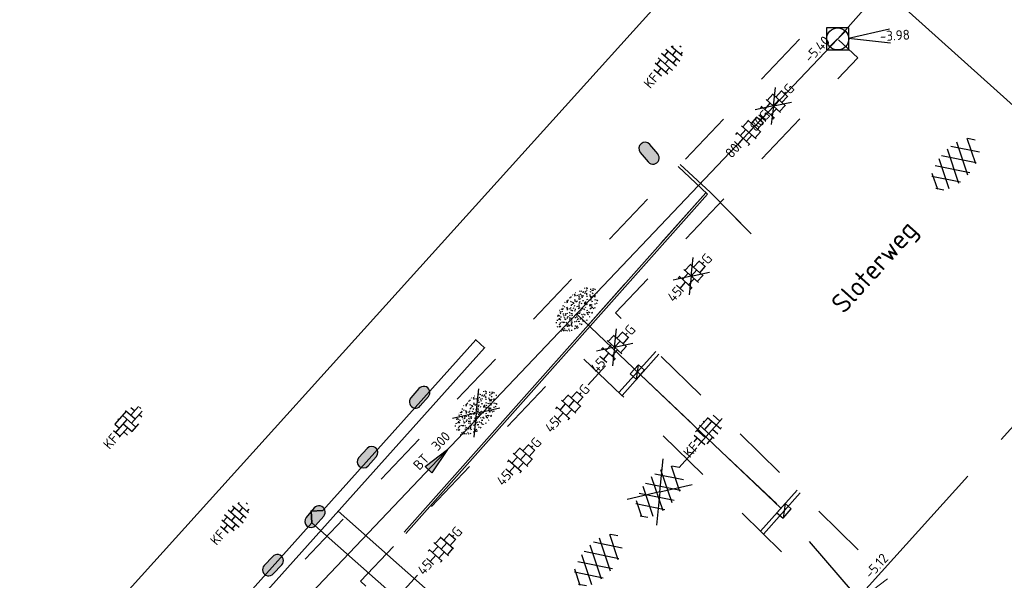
# Model space of a CAD drawing. Header units: metres. Extents: x 113080 to 114329, y 482672 to 483852.
# Tile 40 of 55: x 113494 to 113530, y 483461 to 483481. Entities that reach past the tile are written whole.
import ezdxf
from ezdxf.enums import TextEntityAlignment as Align

# ---------------------------------------------------------------- set-up
doc = ezdxf.new("R2010")
doc.units = ezdxf.units.M
for name, pattern in [('RI-GWA', [18.45, 6, -1.8, 1.75, -1.8, 1.75, -1.8, 1.75, -1.8]), ('RI-HWA_KOLKAANSLUITING', [4.3, 2.5, -1.8]), ('VH-OPSLUITBAND_80X200', [14, 8, -2, 2, -2]), ('VH-TROTTOIRBAND_130-150', [15, 5, -2, 2, -2, 2, -2]), ('XX-HIDDEN', [4, 2, -2])]:
    doc.linetypes.add(name, pattern=pattern)
for name, color, linetype, lineweight in [('B-WE-IE-MEUBILAIR_WEGMEUBILAIR_PARKEERMAATREGEL-S', 252, 'Continuous', 25), ('B-WE-OG-TOPOGRAFIE_STRAATNAAM-T35', 7, 'Continuous', 35), ('B-WE-RI-GWA_PUTNUMMER-S', 252, 'Continuous', 25), ('B-WE-RI-GWA_RIOOLPUT_INSPECTIEPUT-S', 252, 'Continuous', 25), ('B-WE-RI-GWA_STROOMRICHTING-S', 252, 'Continuous', 25), ('B-WE-RI-GWA_TRANSPORTLEIDING-G', 252, 'RI-GWA', 18), ('B-WE-RI-HWA_KOLK-S', 252, 'Continuous', 25), ('B-WE-RI-HWA_KOLKAANSLUITING-G', 252, 'RI-HWA_KOLKAANSLUITING', 18), ('B-WE-VH-MATERIAALGRENS-G', 252, 'XX-HIDDEN', 18), ('B-WE-VH-VERHARDING_ASFALT-S', 252, 'Continuous', 25), ('B-WE-VH-VERHARDING_BETONSTRAATSTEEN-S', 252, 'Continuous', 25), ('B-WE-VH-VERHARDING_TEGEL-S', 252, 'Continuous', 25), ('N-WE-GR-GRAS-S', 60, 'Continuous', 25), ('N-WE-KW-KUNSTWERK_BRUG-G', 7, 'Continuous', 35), ('N-WE-VH-KANTOPSLUITING_OPSLUITBAND_80X200-G', 150, 'VH-OPSLUITBAND_80X200', 35), ('N-WE-VH-KANTOPSLUITING_TROTTOIRBAND_130 150-G', 210, 'VH-TROTTOIRBAND_130-150', 35), ('N-WE-VH-KANTOPSLUITING_VOORKANTBAND-G', 50, 'Continuous', 25), ('N-WE-VH-VERHARDING_BETONSTRAATSTEEN-S', 210, 'Continuous', 25), ('N-WE-VH-VERHARDING_TEGEL-S', 50, 'Continuous', 25), ('V-WE-GR-GRAS-S', 7, 'Continuous', 25), ('V-WE-VH-KANTOPSLUITING_OPSLUITBAND_80X200-G', 150, 'VH-OPSLUITBAND_80X200-V', 25), ('V-WE-VH-KANTOPSLUITING_TROTTOIRBAND_130 150-G', 210, 'VH-TROTTOIRBAND_130-150-V', 18), ('V-WE-VH-KANTOPSLUITING_VOORKANTBAND-G', 50, 'Continuous', 18), ('V-WE-VH-MATERIAALGRENS-G', 7, 'XX-HIDDEN', 18), ('V-WE-VH-VERHARDING_ASFALT-S', 7, 'Continuous', 25), ('V-WE-VH-VERHARDING_TEGEL-S', 10, 'Continuous', 25), ('X-XX-AL-WERKGRENS-G', 7, 'XX-WERKGRENS', 25)]:
    doc.layers.add(name, color=color, linetype=linetype, lineweight=lineweight)
for name, color, linetype, lineweight, true_color in [('N-WE-RI-HWA_KOLKAANSLUITING-G', 150, 'RI-HWA_KOLKAANSLUITING', 25, 0x007fff), ('V-WE-RI-GWA_STROOMRICHTING-S', 30, 'Continuous', 25, 0xff7f00), ('V-WE-RI-GWA_TRANSPORTLEIDING-G', 30, 'RI-GWA-V', 35, 0xff7f00), ('V-WE-RI-HWA_KOLKAANSLUITING-G', 150, 'RI-HWA_KOLKAANSLUITING-V', 18, 0x007fff)]:
    doc.layers.add(name, color=color, linetype=linetype, lineweight=lineweight, true_color=true_color)
doc.styles.add('NLCS-ISO', font='NLCS-ISO.ttf')
doc.styles.add('NLCS-ISO-M200-T35', font='NLCS-ISO.ttf', dxfattribs={"height": 0.7})
doc.linetypes.add('RI-GWA-V', pattern='A,3,[24,NLCS.SHX,S=1,R=0,X=0,Y=0],3,-3', length=9)
doc.linetypes.add('RI-HWA_KOLKAANSLUITING-V', pattern='A,1.25,[24,NLCS.SHX,S=0.5,R=0,X=0,Y=0],1.25,-1.8,1.8,-1.8,1.8,-1.8,1.8,-1.8', length=15.1)
doc.linetypes.add('VH-OPSLUITBAND_80X200-V', pattern='A,4,[24,NLCS.SHX,S=1,R=0,X=0,Y=0],4,-2,2,-2', length=14)
doc.linetypes.add('VH-TROTTOIRBAND_130-150-V', pattern='A,2.5,[24,NLCS.SHX,S=1,R=0,X=0,Y=0],2.5,-2,2,-2,2,-2', length=15)
doc.linetypes.add('XX-WERKGRENS', pattern='A,0,[137,NLCS.SHX,S=0.5,R=0,X=0,Y=0],-30', length=30)

# ---------------------------------------------------------------- blocks, each defined once
blk = doc.blocks.new('B-SRI-PUT_GWA-SO')
blk.add_line((-1.41, -1.41), (1.41, 1.41))
at = {"lineweight": -3, "flags": 128}
blk.add_lwpolyline([(2, -2), (2, 2), (-2, 2), (-2, -2)], close=True, dxfattribs=at)
at = {"lineweight": -3}
blk.add_circle((0, 0), 2, dxfattribs=at)
blk = doc.blocks.new('*U92')
at = {"ltscale": 0.1}
blk.add_hatch(color=256, dxfattribs=at).paths.add_polyline_path([(2.5, 0), (-2.5, -0.83), (-2.5, 0.83)])
at = {"ltscale": 0.1, "flags": 128}
blk.add_lwpolyline([(2.5, 0), (-2.5, -0.83), (-2.5, 0.83)], close=True, dxfattribs=at)
at = {"ltscale": 0.1, "style": 'NLCS-ISO'}
for tag, p in [('BOBL', (-96.47, 0)), ('MAT', (-1, 0.5))]:
    blk.add_attdef(tag, text='', height=1.8, dxfattribs=at).set_placement(p, align=Align.BOTTOM_RIGHT)
for tag, p in [('DIA', (1, 0.5)), ('BOBR', (98.49, 0))]:
    blk.add_attdef(tag, text='', height=1.8, dxfattribs=at).set_placement(p, align=Align.BOTTOM_LEFT)
blk.add_attdef('JVA', text='', height=1.8, dxfattribs=at).set_placement((0, -1), align=Align.TOP_CENTER)
blk = doc.blocks.new('*U104')
at = {"ltscale": 0.1}
blk.add_hatch(color=256, dxfattribs=at).paths.add_polyline_path([(2.5, 0), (-2.5, -0.83), (-2.5, 0.83)])
at = {"ltscale": 0.1, "flags": 128}
blk.add_lwpolyline([(2.5, 0), (-2.5, -0.83), (-2.5, 0.83)], close=True, dxfattribs=at)
at = {"ltscale": 0.1, "style": 'NLCS-ISO'}
for tag, p in [('BOBL', (-93.44, 0)), ('MAT', (-1, 0.5))]:
    blk.add_attdef(tag, text='', height=1.8, dxfattribs=at).set_placement(p, align=Align.BOTTOM_RIGHT)
for tag, p in [('DIA', (1, 0.5)), ('BOBR', (89.32, 0))]:
    blk.add_attdef(tag, text='', height=1.8, dxfattribs=at).set_placement(p, align=Align.BOTTOM_LEFT)
blk.add_attdef('JVA', text='', height=1.8, dxfattribs=at).set_placement((0, -1), align=Align.TOP_CENTER)
blk = doc.blocks.new('*U170')
for q in [(5.83, 7.6), (7.6, 5.83)]:
    blk.add_line((1.41, 1.41), q)
at = {"ltscale": 0.1, "style": 'NLCS-ISO'}
blk.add_attdef('PUTHGT', text='', height=1.8, rotation=45, dxfattribs=at).set_placement((5.39, 5.43), align=Align.MIDDLE_LEFT)
blk.add_attdef('PUTNR', text='', height=1.8, dxfattribs=at).set_placement((4668.95, -142.09), align=Align.MIDDLE_CENTER)
blk = doc.blocks.new('SVH-ASFALT-SO')
at = {"ltscale": 0.1}
for p, q in [((-5.55, -0.57), (-4.01, 2.09)), ((-1.82, -2.81), (-4.49, 1.81)), ((-4.09, -2.05), (-1.23, 2.9)), ((0.57, -2.96), (-2.65, 2.62)), ((-2.18, -2.74), (1.09, 2.92)), ((2.69, -2.62), (-0.53, 2.96)), ((-0.01, -2.97), (3.14, 2.48)), ((4.52, -1.79), (1.86, 2.81)), ((2.47, -2.68), (4.89, 1.5)), ((5.65, 0.25), (4.96, 1.43)), ((-4.9, -1.48), (-5.64, -0.2))]:
    blk.add_line(p, q, dxfattribs=at)
at = {"style": 'NLCS-ISO'}
blk.add_attdef('KLEUR', text='', height=1.8, dxfattribs=at).set_placement((7.3, 0), align=Align.MIDDLE_LEFT)
at = {"style": 'NLCS-ISO', "flags": 1}
blk.add_attdef('FUNCTIE', text='', height=1.8, dxfattribs=at).set_placement((-2.07, -6.33), align=Align.MIDDLE_CENTER)
blk = doc.blocks.new('V-SGR-GRAS_01-SO')
at = {"ltscale": 0.1}
for p, q in [((0, 0), (-1.427, 1.027)), ((-1.302, 0.761), (-1.324, 0.774)), ((-1.284, 0.684), (-1.278, 0.759)), ((-0.939, 0.84), (-1.004, 0.878)), ((-0.892, 0.812), (-0.817, 0.812)), ((-0.873, 0.655), (-0.886, 0.729)), ((-0.576, 0.919), (-0.64, 0.957)), ((-0.562, 0.919), (-0.509, 0.972)), ((-0.427, 0.785), (-0.499, 0.804)), ((-0.425, 0.706), (-0.36, 0.743)), ((-0.317, 0.812), (-0.242, 0.812)), ((-0.316, 0.774), (-0.244, 0.793)), ((-0.278, 0.735), (-0.291, 0.809)), ((-0.212, 0.998), (-0.269, 1.031)), ((0, 0), (1.427, 1.027)), ((0.073, 0.993), (0.138, 1.031)), ((0.286, 0.711), (0.221, 0.748)), ((0.239, 0.923), (0.312, 0.942)), ((0.258, 0.812), (0.333, 0.812)), ((0.317, 0.814), (0.304, 0.888)), ((0.594, 0.925), (0.522, 0.945)), ((0.649, 0.79), (0.584, 0.827)), ((0.833, 0.812), (0.908, 0.812)), ((0.912, 0.894), (0.907, 0.925)), ((0.927, 0.764), (0.992, 0.802)), ((1.012, 0.869), (0.947, 0.906)), ((1.15, 0.777), (1.077, 0.796)), ((1.109, 0.767), (1.182, 0.787)), ((-1.964, -0.07), (-1.977, 0.004)), ((-1.93, 0.188), (-1.925, 0.244)), ((-1.893, 0.237), (-1.921, 0.253)), ((-1.668, 0.023), (-1.595, 0.043)), ((-1.596, 0.241), (-1.649, 0.294)), ((-1.53, 0.316), (-1.595, 0.353)), ((-1.448, 0.644), (-1.521, 0.664)), ((-1.517, 0.187), (-1.442, 0.187)), ((-1.469, 0.576), (-1.482, 0.65)), ((-1.358, 0.206), (-1.431, 0.226)), ((-1.427, 0.476), (-1.354, 0.496)), ((0, 0), (-1.427, -1.027)), ((-1.421, 0.131), (-1.356, 0.168)), ((-1.369, 0.009), (-1.382, 0.083)), ((-1.375, 0.106), (-1.322, 0.159)), ((-1.334, 0.111), (-1.328, 0.186)), ((-1.167, 0.395), (-1.232, 0.432)), ((-1.172, 0.241), (-1.225, 0.294)), ((-1.154, 0.647), (-1.207, 0.7)), ((-1.112, 0.172), (-1.04, 0.192)), ((-1.032, 0.028), (-1.097, 0.066)), ((-0.968, 0.512), (-0.915, 0.565)), ((-0.893, 0.496), (-0.965, 0.515)), ((-0.942, 0.187), (-0.867, 0.187)), ((-0.923, 0.418), (-0.858, 0.456)), ((-0.803, 0.057), (-0.875, 0.077)), ((-0.871, 0.625), (-0.799, 0.644)), ((-0.804, 0.474), (-0.869, 0.511)), ((-0.747, 0.241), (-0.8, 0.294)), ((-0.773, 0.089), (-0.786, 0.163)), ((-0.73, 0.647), (-0.783, 0.7)), ((-0.739, 0.034), (-0.732, 0.109)), ((-0.669, 0.107), (-0.734, 0.145)), ((-0.689, 0.607), (-0.682, 0.682)), ((-0.557, 0.321), (-0.485, 0.34)), ((-0.441, 0.553), (-0.506, 0.59)), ((-0.337, 0.347), (-0.41, 0.366)), ((-0.323, 0.241), (-0.376, 0.294)), ((-0.306, 0.186), (-0.371, 0.224)), ((-0.367, 0.187), (-0.292, 0.187)), ((-0.305, 0.647), (-0.358, 0.7)), ((-0.243, 0.017), (-0.17, 0.036)), ((-0.178, 0.169), (-0.191, 0.242)), ((-0.078, 0.632), (-0.143, 0.669)), ((-0.143, -0.043), (-0.137, 0.032)), ((-0.093, 0.53), (-0.087, 0.604)), ((-0.085, 0.159), (-0.032, 0.212)), ((-0.069, 0.189), (-0.004, 0.227)), ((0.057, 0.265), (-0.008, 0.303)), ((-0.002, 0.47), (0.071, 0.489)), ((0, 0), (1.427, -1.027)), ((0.101, 0.241), (0.048, 0.294)), ((0.128, 0.636), (0.056, 0.656)), ((0.119, 0.647), (0.066, 0.7)), ((0.218, 0.198), (0.146, 0.217)), ((0.208, 0.187), (0.283, 0.187)), ((0.313, 0.166), (0.385, 0.185)), ((0.322, 0.565), (0.375, 0.618)), ((0.42, 0.344), (0.355, 0.382)), ((0.417, 0.248), (0.404, 0.322)), ((0.429, 0.477), (0.494, 0.514)), ((0.526, 0.241), (0.472, 0.294)), ((0.543, 0.647), (0.49, 0.7)), ((0.555, -0.022), (0.49, 0.015)), ((0.502, 0.452), (0.509, 0.527)), ((0.554, 0.619), (0.626, 0.638)), ((0.684, 0.487), (0.611, 0.507)), ((0.774, 0.049), (0.701, 0.069)), ((0.784, 0.423), (0.719, 0.461)), ((0.783, 0.187), (0.858, 0.187)), ((0.918, 0.057), (0.853, 0.094)), ((0.868, 0.315), (0.941, 0.334)), ((0.95, 0.241), (0.897, 0.294)), ((0.967, 0.647), (0.914, 0.7)), ((1.012, 0.328), (0.999, 0.402)), ((1.147, 0.502), (1.082, 0.54)), ((1.098, 0.375), (1.104, 0.45)), ((1.239, 0.338), (1.167, 0.358)), ((1.183, 0.011), (1.255, 0.03)), ((1.206, 0.212), (1.259, 0.265)), ((1.282, 0.136), (1.217, 0.173)), ((1.283, 0.248), (1.348, 0.286)), ((1.374, 0.241), (1.321, 0.294)), ((1.392, 0.647), (1.339, 0.7)), ((1.358, 0.187), (1.433, 0.187)), ((1.424, 0.463), (1.496, 0.483)), ((1.51, 0.581), (1.445, 0.619)), ((1.645, 0.215), (1.58, 0.252)), ((1.607, 0.407), (1.594, 0.481)), ((1.693, 0.298), (1.7, 0.373)), ((1.795, 0.19), (1.722, 0.209)), ((1.738, 0.159), (1.81, 0.179)), ((1.798, 0.241), (1.745, 0.294)), ((1.933, 0.187), (1.948, 0.187)), ((-1.918, -0.157), (-1.854, -0.119)), ((-1.824, -0.083), (-1.897, -0.064)), ((-1.759, -0.13), (-1.823, -0.092)), ((-1.782, -0.301), (-1.729, -0.248)), ((-1.624, -0.496), (-1.689, -0.459)), ((-1.631, -0.572), (-1.684, -0.519)), ((-1.613, -0.166), (-1.667, -0.113)), ((-1.567, -0.438), (-1.492, -0.438)), ((-1.535, -0.657), (-1.498, -0.636)), ((-1.395, -0.051), (-1.46, -0.013)), ((-1.385, -0.462), (-1.378, -0.387)), ((-1.353, -0.281), (-1.281, -0.261)), ((-1.269, -0.232), (-1.341, -0.212)), ((-1.261, -0.417), (-1.326, -0.38)), ((-1.269, -0.557), (-1.282, -0.483)), ((-1.207, -0.572), (-1.26, -0.519)), ((-1.179, -0.67), (-1.252, -0.651)), ((-1.189, -0.166), (-1.242, -0.113)), ((-1.065, -0.386), (-1, -0.348)), ((-1.039, -0.585), (-0.967, -0.565)), ((-0.992, -0.438), (-0.917, -0.438)), ((-0.897, -0.338), (-0.962, -0.301)), ((-0.898, -0.654), (-0.845, -0.601)), ((-0.783, -0.572), (-0.836, -0.519)), ((-0.763, -0.705), (-0.828, -0.667)), ((-0.765, -0.166), (-0.818, -0.113)), ((-0.798, -0.132), (-0.726, -0.112)), ((-0.789, -0.539), (-0.782, -0.464)), ((-0.713, -0.381), (-0.786, -0.361)), ((-0.674, -0.477), (-0.687, -0.403)), ((-0.534, -0.259), (-0.599, -0.222)), ((-0.567, -0.098), (-0.502, -0.061)), ((-0.491, -0.248), (-0.438, -0.195)), ((-0.484, -0.436), (-0.411, -0.416)), ((-0.399, -0.626), (-0.464, -0.588)), ((-0.417, -0.438), (-0.342, -0.438)), ((-0.358, -0.572), (-0.411, -0.519)), ((-0.341, -0.166), (-0.394, -0.113)), ((-0.248, -0.091), (-0.32, -0.072)), ((-0.171, -0.18), (-0.236, -0.143)), ((-0.158, -0.529), (-0.23, -0.51)), ((-0.211, -0.614), (-0.146, -0.577)), ((-0.193, -0.616), (-0.187, -0.541)), ((-0.036, -0.547), (-0.101, -0.509)), ((-0.078, -0.398), (-0.091, -0.324)), ((0.066, -0.572), (0.013, -0.519)), ((0.084, -0.166), (0.031, -0.113)), ((0.072, -0.287), (0.144, -0.268)), ((0.192, -0.101), (0.127, -0.064)), ((0.158, -0.438), (0.233, -0.438)), ((0.308, -0.24), (0.235, -0.221)), ((0.327, -0.468), (0.262, -0.43)), ((0.287, -0.327), (0.352, -0.289)), ((0.397, -0.678), (0.325, -0.659)), ((0.386, -0.591), (0.459, -0.572)), ((0.393, -0.601), (0.446, -0.548)), ((0.402, -0.693), (0.409, -0.618)), ((0.49, -0.572), (0.437, -0.519)), ((0.452, -0.12), (0.459, -0.046)), ((0.508, -0.166), (0.455, -0.113)), ((0.517, -0.318), (0.504, -0.244)), ((0.69, -0.389), (0.625, -0.351)), ((0.627, -0.138), (0.7, -0.119)), ((0.733, -0.438), (0.808, -0.438)), ((0.785, -0.039), (0.85, -0.002)), ((0.863, -0.389), (0.791, -0.37)), ((0.799, -0.195), (0.852, -0.142)), ((0.914, -0.572), (0.861, -0.519)), ((0.932, -0.166), (0.879, -0.113)), ((0.942, -0.442), (1.014, -0.423)), ((1.053, -0.31), (0.988, -0.272)), ((0.998, -0.77), (1.004, -0.696)), ((1.048, -0.198), (1.054, -0.123)), ((1.112, -0.239), (1.099, -0.165)), ((1.188, -0.676), (1.123, -0.639)), ((1.141, -0.556), (1.206, -0.518)), ((1.329, -0.1), (1.256, -0.08)), ((1.339, -0.572), (1.286, -0.519)), ((1.356, -0.166), (1.303, -0.113)), ((1.308, -0.438), (1.383, -0.438)), ((1.419, -0.538), (1.346, -0.518)), ((1.416, -0.231), (1.351, -0.193)), ((1.551, -0.597), (1.486, -0.56)), ((1.497, -0.293), (1.569, -0.274)), ((1.639, -0.268), (1.704, -0.231)), ((1.643, -0.275), (1.65, -0.2)), ((1.684, -0.547), (1.736, -0.495)), ((1.707, -0.159), (1.694, -0.085)), ((1.713, -0.522), (1.71, -0.519)), ((1.779, -0.152), (1.715, -0.114)), ((1.781, -0.166), (1.728, -0.113)), ((1.884, -0.248), (1.812, -0.229)), ((-1.126, -0.784), (-1.191, -0.746)), ((-0.836, -0.943), (-0.853, -0.926)), ((-0.725, -0.889), (-0.652, -0.869)), ((-0.709, -0.902), (-0.644, -0.864)), ((-0.624, -0.819), (-0.696, -0.799)), ((-0.582, -0.994), (-0.587, -0.97)), ((-0.376, -0.979), (-0.429, -0.926)), ((-0.265, -0.992), (-0.33, -0.955)), ((-0.169, -0.74), (-0.097, -0.72)), ((-0.068, -0.968), (-0.141, -0.948)), ((-0.014, -1.008), (0.039, -0.955)), ((0.048, -0.979), (-0.005, -0.926)), ((0.021, -0.964), (0.008, -0.89)), ((0.099, -0.913), (0.034, -0.876)), ((0.172, -1.037), (0.218, -1.024)), ((0.462, -0.834), (0.397, -0.797)), ((0.472, -0.979), (0.419, -0.926)), ((0.617, -0.884), (0.604, -0.81)), ((0.643, -0.843), (0.708, -0.806)), ((0.701, -0.895), (0.773, -0.876)), ((0.825, -0.755), (0.76, -0.718)), ((0.856, -0.938), (0.844, -0.926)), ((0.953, -0.827), (0.88, -0.808)), ((1.212, -0.805), (1.199, -0.731)), ((1.256, -0.746), (1.328, -0.727))]:
    blk.add_line(p, q, dxfattribs=at)
at = {"ltscale": 0.1, "style": 'NLCS-ISO'}
blk.add_attdef('TYPE', text='', height=0.5, dxfattribs=at).set_placement((3.471, -0.016), align=Align.MIDDLE_CENTER)
blk = doc.blocks.new('B-SRI-KOLK_TROTTOIR-SO')
blk.add_line((-1.125, 0), (1.125, 1.5))
at = {"flags": 128}
blk.add_lwpolyline([(-1.125, 0), (1.125, 0), (1.125, 1.5), (-1.125, 1.5)], close=True, dxfattribs=at)
blk = doc.blocks.new('V-SVH-ASFALT-SO')
at = {"ltscale": 0.1}
for p, q in [((-5.55, -0.57), (-4.02, 2.09)), ((-1.83, -2.81), (-4.5, 1.81)), ((-4.1, -2.05), (-1.24, 2.9)), ((0.56, -2.96), (-2.66, 2.62)), ((-2.19, -2.74), (1.08, 2.92)), ((2.68, -2.62), (-0.54, 2.96)), ((-0.01, -2.97), (3.13, 2.48)), ((4.51, -1.79), (1.85, 2.81)), ((2.47, -2.68), (4.88, 1.5)), ((5.64, 0.25), (4.96, 1.43)), ((-4.91, -1.48), (-5.64, -0.2))]:
    blk.add_line(p, q, dxfattribs=at)
for q in [(-4.9, 3.52), (4.9, 3.52), (-4.9, -3.52), (4.9, -3.52)]:
    blk.add_line((0, 0), q)
at = {"style": 'NLCS-ISO'}
blk.add_attdef('KLEUR', text='', height=1.8, dxfattribs=at).set_placement((7.3, 0), align=Align.MIDDLE_LEFT)
at = {"style": 'NLCS-ISO', "flags": 1}
blk.add_attdef('FUNCTIE', text='', height=1.8, dxfattribs=at).set_placement((0.12, -3.58), align=Align.MIDDLE_CENTER)
blk = doc.blocks.new('SGR-GRAS_01-SO')
at = {"ltscale": 0.1}
for p, q in [((-1.302, 0.761), (-1.324, 0.774)), ((-1.284, 0.684), (-1.278, 0.759)), ((-0.939, 0.84), (-1.004, 0.878)), ((-0.892, 0.812), (-0.817, 0.812)), ((-0.873, 0.655), (-0.886, 0.729)), ((-0.576, 0.919), (-0.64, 0.957)), ((-0.562, 0.919), (-0.509, 0.972)), ((-0.427, 0.785), (-0.499, 0.804)), ((-0.425, 0.706), (-0.36, 0.743)), ((-0.317, 0.812), (-0.242, 0.812)), ((-0.316, 0.774), (-0.244, 0.793)), ((-0.278, 0.735), (-0.291, 0.809)), ((-0.212, 0.998), (-0.269, 1.031)), ((0.073, 0.993), (0.138, 1.031)), ((0.286, 0.711), (0.221, 0.748)), ((0.239, 0.923), (0.312, 0.942)), ((0.258, 0.812), (0.333, 0.812)), ((0.317, 0.814), (0.304, 0.888)), ((0.594, 0.925), (0.522, 0.945)), ((0.649, 0.79), (0.584, 0.827)), ((0.833, 0.812), (0.908, 0.812)), ((0.912, 0.894), (0.907, 0.925)), ((0.927, 0.764), (0.992, 0.802)), ((1.012, 0.869), (0.947, 0.906)), ((1.15, 0.777), (1.077, 0.796)), ((1.109, 0.767), (1.182, 0.787)), ((-1.964, -0.07), (-1.977, 0.004)), ((-1.93, 0.188), (-1.925, 0.244)), ((-1.893, 0.237), (-1.921, 0.253)), ((-1.668, 0.023), (-1.595, 0.043)), ((-1.596, 0.241), (-1.649, 0.294)), ((-1.53, 0.316), (-1.595, 0.353)), ((-1.448, 0.644), (-1.521, 0.664)), ((-1.517, 0.187), (-1.442, 0.187)), ((-1.469, 0.576), (-1.482, 0.65)), ((-1.358, 0.206), (-1.431, 0.226)), ((-1.427, 0.476), (-1.354, 0.496)), ((-1.421, 0.131), (-1.356, 0.168)), ((-1.369, 0.009), (-1.382, 0.083)), ((-1.375, 0.106), (-1.322, 0.159)), ((-1.334, 0.111), (-1.328, 0.186)), ((-1.167, 0.395), (-1.232, 0.432)), ((-1.172, 0.241), (-1.225, 0.294)), ((-1.154, 0.647), (-1.207, 0.7)), ((-1.112, 0.172), (-1.04, 0.192)), ((-1.032, 0.028), (-1.097, 0.066)), ((-0.968, 0.512), (-0.915, 0.565)), ((-0.893, 0.496), (-0.965, 0.515)), ((-0.942, 0.187), (-0.867, 0.187)), ((-0.923, 0.418), (-0.858, 0.456)), ((-0.803, 0.057), (-0.875, 0.077)), ((-0.871, 0.625), (-0.799, 0.644)), ((-0.804, 0.474), (-0.869, 0.511)), ((-0.747, 0.241), (-0.8, 0.294)), ((-0.773, 0.089), (-0.786, 0.163)), ((-0.73, 0.647), (-0.783, 0.7)), ((-0.739, 0.034), (-0.732, 0.109)), ((-0.669, 0.107), (-0.734, 0.145)), ((-0.689, 0.607), (-0.682, 0.682)), ((-0.557, 0.321), (-0.485, 0.34)), ((-0.441, 0.553), (-0.506, 0.59)), ((-0.337, 0.347), (-0.41, 0.366)), ((-0.323, 0.241), (-0.376, 0.294)), ((-0.306, 0.186), (-0.371, 0.224)), ((-0.367, 0.187), (-0.292, 0.187)), ((-0.305, 0.647), (-0.358, 0.7)), ((-0.243, 0.017), (-0.17, 0.036)), ((-0.178, 0.169), (-0.191, 0.242)), ((-0.078, 0.632), (-0.143, 0.669)), ((-0.143, -0.043), (-0.137, 0.032)), ((-0.093, 0.53), (-0.087, 0.604)), ((-0.085, 0.159), (-0.032, 0.212)), ((-0.069, 0.189), (-0.004, 0.227)), ((0.057, 0.265), (-0.008, 0.303)), ((-0.002, 0.47), (0.071, 0.489)), ((0.101, 0.241), (0.048, 0.294)), ((0.128, 0.636), (0.056, 0.656)), ((0.119, 0.647), (0.066, 0.7)), ((0.218, 0.198), (0.146, 0.217)), ((0.208, 0.187), (0.283, 0.187)), ((0.313, 0.166), (0.385, 0.185)), ((0.322, 0.565), (0.375, 0.618)), ((0.42, 0.344), (0.355, 0.382)), ((0.417, 0.248), (0.404, 0.322)), ((0.429, 0.477), (0.494, 0.514)), ((0.526, 0.241), (0.472, 0.294)), ((0.543, 0.647), (0.49, 0.7)), ((0.555, -0.022), (0.49, 0.015)), ((0.502, 0.452), (0.509, 0.527)), ((0.554, 0.619), (0.626, 0.638)), ((0.684, 0.487), (0.611, 0.507)), ((0.774, 0.049), (0.701, 0.069)), ((0.784, 0.423), (0.719, 0.461)), ((0.783, 0.187), (0.858, 0.187)), ((0.918, 0.057), (0.853, 0.094)), ((0.868, 0.315), (0.941, 0.334)), ((0.95, 0.241), (0.897, 0.294)), ((0.967, 0.647), (0.914, 0.7)), ((1.012, 0.328), (0.999, 0.402)), ((1.147, 0.502), (1.082, 0.54)), ((1.098, 0.375), (1.104, 0.45)), ((1.239, 0.338), (1.167, 0.358)), ((1.183, 0.011), (1.255, 0.03)), ((1.206, 0.212), (1.259, 0.265)), ((1.282, 0.136), (1.217, 0.173)), ((1.283, 0.248), (1.348, 0.286)), ((1.374, 0.241), (1.321, 0.294)), ((1.392, 0.647), (1.339, 0.7)), ((1.358, 0.187), (1.433, 0.187)), ((1.424, 0.463), (1.496, 0.483)), ((1.51, 0.581), (1.445, 0.619)), ((1.645, 0.215), (1.58, 0.252)), ((1.607, 0.407), (1.594, 0.481)), ((1.693, 0.298), (1.7, 0.373)), ((1.795, 0.19), (1.722, 0.209)), ((1.738, 0.159), (1.81, 0.179)), ((1.798, 0.241), (1.745, 0.294)), ((1.933, 0.187), (1.948, 0.187)), ((-1.918, -0.157), (-1.854, -0.119)), ((-1.824, -0.083), (-1.897, -0.064)), ((-1.759, -0.13), (-1.823, -0.092)), ((-1.782, -0.301), (-1.729, -0.248)), ((-1.624, -0.496), (-1.689, -0.459)), ((-1.631, -0.572), (-1.684, -0.519)), ((-1.613, -0.166), (-1.667, -0.113)), ((-1.567, -0.438), (-1.492, -0.438)), ((-1.535, -0.657), (-1.498, -0.636)), ((-1.395, -0.051), (-1.46, -0.013)), ((-1.385, -0.462), (-1.378, -0.387)), ((-1.353, -0.281), (-1.281, -0.261)), ((-1.269, -0.232), (-1.341, -0.212)), ((-1.261, -0.417), (-1.326, -0.38)), ((-1.269, -0.557), (-1.282, -0.483)), ((-1.207, -0.572), (-1.26, -0.519)), ((-1.179, -0.67), (-1.252, -0.651)), ((-1.189, -0.166), (-1.242, -0.113)), ((-1.065, -0.386), (-1, -0.348)), ((-1.039, -0.585), (-0.967, -0.565)), ((-0.992, -0.438), (-0.917, -0.438)), ((-0.897, -0.338), (-0.962, -0.301)), ((-0.898, -0.654), (-0.845, -0.601)), ((-0.783, -0.572), (-0.836, -0.519)), ((-0.763, -0.705), (-0.828, -0.667)), ((-0.765, -0.166), (-0.818, -0.113)), ((-0.798, -0.132), (-0.726, -0.112)), ((-0.789, -0.539), (-0.782, -0.464)), ((-0.713, -0.381), (-0.786, -0.361)), ((-0.674, -0.477), (-0.687, -0.403)), ((-0.534, -0.259), (-0.599, -0.222)), ((-0.567, -0.098), (-0.502, -0.061)), ((-0.491, -0.248), (-0.438, -0.195)), ((-0.484, -0.436), (-0.411, -0.416)), ((-0.399, -0.626), (-0.464, -0.588)), ((-0.417, -0.438), (-0.342, -0.438)), ((-0.358, -0.572), (-0.411, -0.519)), ((-0.341, -0.166), (-0.394, -0.113)), ((-0.248, -0.091), (-0.32, -0.072)), ((-0.171, -0.18), (-0.236, -0.143)), ((-0.158, -0.529), (-0.23, -0.51)), ((-0.211, -0.614), (-0.146, -0.577)), ((-0.193, -0.616), (-0.187, -0.541)), ((-0.036, -0.547), (-0.101, -0.509)), ((-0.078, -0.398), (-0.091, -0.324)), ((0.066, -0.572), (0.013, -0.519)), ((0.084, -0.166), (0.031, -0.113)), ((0.072, -0.287), (0.144, -0.268)), ((0.192, -0.101), (0.127, -0.064)), ((0.158, -0.438), (0.233, -0.438)), ((0.308, -0.24), (0.235, -0.221)), ((0.327, -0.468), (0.262, -0.43)), ((0.287, -0.327), (0.352, -0.289)), ((0.397, -0.678), (0.325, -0.659)), ((0.386, -0.591), (0.459, -0.572)), ((0.393, -0.601), (0.446, -0.548)), ((0.402, -0.693), (0.409, -0.618)), ((0.49, -0.572), (0.437, -0.519)), ((0.452, -0.12), (0.459, -0.046)), ((0.508, -0.166), (0.455, -0.113)), ((0.517, -0.318), (0.504, -0.244)), ((0.69, -0.389), (0.625, -0.351)), ((0.627, -0.138), (0.7, -0.119)), ((0.733, -0.438), (0.808, -0.438)), ((0.785, -0.039), (0.85, -0.002)), ((0.863, -0.389), (0.791, -0.37)), ((0.799, -0.195), (0.852, -0.142)), ((0.914, -0.572), (0.861, -0.519)), ((0.932, -0.166), (0.879, -0.113)), ((0.942, -0.442), (1.014, -0.423)), ((1.053, -0.31), (0.988, -0.272)), ((0.998, -0.77), (1.004, -0.696)), ((1.048, -0.198), (1.054, -0.123)), ((1.112, -0.239), (1.099, -0.165)), ((1.188, -0.676), (1.123, -0.639)), ((1.141, -0.556), (1.206, -0.518)), ((1.329, -0.1), (1.256, -0.08)), ((1.339, -0.572), (1.286, -0.519)), ((1.356, -0.166), (1.303, -0.113)), ((1.308, -0.438), (1.383, -0.438)), ((1.419, -0.538), (1.346, -0.518)), ((1.416, -0.231), (1.351, -0.193)), ((1.551, -0.597), (1.486, -0.56)), ((1.497, -0.293), (1.569, -0.274)), ((1.639, -0.268), (1.704, -0.231)), ((1.643, -0.275), (1.65, -0.2)), ((1.684, -0.547), (1.736, -0.495)), ((1.707, -0.159), (1.694, -0.085)), ((1.713, -0.522), (1.71, -0.519)), ((1.779, -0.152), (1.715, -0.114)), ((1.781, -0.166), (1.728, -0.113)), ((1.884, -0.248), (1.812, -0.229)), ((-1.126, -0.784), (-1.191, -0.746)), ((-0.836, -0.943), (-0.853, -0.926)), ((-0.725, -0.889), (-0.652, -0.869)), ((-0.709, -0.902), (-0.644, -0.864)), ((-0.624, -0.819), (-0.696, -0.799)), ((-0.582, -0.994), (-0.587, -0.97)), ((-0.376, -0.979), (-0.429, -0.926)), ((-0.265, -0.992), (-0.33, -0.955)), ((-0.169, -0.74), (-0.097, -0.72)), ((-0.068, -0.968), (-0.141, -0.948)), ((-0.014, -1.008), (0.039, -0.955)), ((0.048, -0.979), (-0.005, -0.926)), ((0.021, -0.964), (0.008, -0.89)), ((0.099, -0.913), (0.034, -0.876)), ((0.172, -1.037), (0.218, -1.024)), ((0.462, -0.834), (0.397, -0.797)), ((0.472, -0.979), (0.419, -0.926)), ((0.617, -0.884), (0.604, -0.81)), ((0.643, -0.843), (0.708, -0.806)), ((0.701, -0.895), (0.773, -0.876)), ((0.825, -0.755), (0.76, -0.718)), ((0.856, -0.938), (0.844, -0.926)), ((0.953, -0.827), (0.88, -0.808)), ((1.212, -0.805), (1.199, -0.731)), ((1.256, -0.746), (1.328, -0.727))]:
    blk.add_line(p, q, dxfattribs=at)
at = {"ltscale": 0.1, "style": 'NLCS-ISO'}
blk.add_attdef('TYPE', text='', height=0.5, dxfattribs=at).set_placement((3.471, -0.016), align=Align.MIDDLE_CENTER)
blk = doc.blocks.new('SVH-BSS_KEIFORMAAT_BLOK_02_KL-SO')
for p, q in [((-0.37, -1.79), (-0.37, 1.79)), ((-3.24, 0.54), (-2.37, 0.54)), ((-2.37, -1.29), (-2.37, 1.29)), ((-1.77, 1.54), (1.77, 1.54)), ((-1.37, -0.46), (-1.37, 1.54)), ((-0.37, 0.54), (1.63, 0.54)), ((0.63, 1.54), (0.63, 1.77)), ((1.63, -1.58), (1.63, 1.58)), ((2.63, -0.46), (2.63, 1.14)), ((-3.28, -0.46), (3.28, -0.46)), ((-1.97, -1.46), (-0.37, -1.46)), ((0.63, -1.77), (0.63, -0.46)), ((1.63, -1.46), (1.97, -1.46))]:
    blk.add_line(p, q)
at = {"style": 'NLCS-ISO'}
blk.add_attdef('FORMAAT', text='', height=1.8, dxfattribs=at).set_placement((-3.39, 0), align=Align.MIDDLE_RIGHT)
blk.add_attdef('KLEUR', text='', height=1.8, dxfattribs=at).set_placement((3.39, 0), align=Align.MIDDLE_LEFT)
at = {"style": 'NLCS-ISO', "flags": 1}
blk.add_attdef('FUNCTIE', text='', height=1.8, dxfattribs=at).set_placement((0.12, -3.58), align=Align.MIDDLE_CENTER)
blk = doc.blocks.new('SVH-TEGEL_300X300_DUN_HALFST_KL-SO')
for p, q in [((-3.08, 0.75), (-3, 0.75)), ((-3, -0.83), (-3, 0.83)), ((-3, 0), (-1.5, 0)), ((-1.84, 1.5), (-1.5, 1.5)), ((-1.5, -1.6), (-1.5, 1.6)), ((-1.5, 0.75), (0, 0.75)), ((0, -1.78), (0, 1.78)), ((0, 1.5), (1.5, 1.5)), ((0, 0), (1.5, 0)), ((1.5, -1.6), (1.5, 1.6)), ((1.5, 0.75), (3, 0.75)), ((3, -0.83), (3, 0.83)), ((3, 0), (3.39, 0)), ((-3.08, -0.75), (-3, -0.75)), ((-1.84, -1.5), (-1.5, -1.5)), ((-1.5, -0.75), (0, -0.75)), ((0, -1.5), (1.5, -1.5)), ((1.5, -0.75), (3, -0.75))]:
    blk.add_line(p, q)
at = {"style": 'NLCS-ISO'}
blk.add_attdef('FORMAAT', text='', height=1.8, dxfattribs=at).set_placement((-3.18, 0), align=Align.MIDDLE_RIGHT)
blk.add_attdef('KLEUR', text='', height=1.8, dxfattribs=at).set_placement((3.49, 0), align=Align.MIDDLE_LEFT)
at = {"style": 'NLCS-ISO', "flags": 1}
blk.add_attdef('FUNCTIE', text='', height=1.8, dxfattribs=at).set_placement((0.12, -3.58), align=Align.MIDDLE_CENTER)
blk = doc.blocks.new('V-SVH-TEGEL_300X300_DUN_HALFST_KL-SO')
at = {"ltscale": 0.1}
for q in [(-2.73, 1.96), (2.73, 1.96), (-2.75, -1.98), (2.75, -1.98)]:
    blk.add_line((0, 0), q, dxfattribs=at)
for p, q in [((-3.08, 0.75), (-3, 0.75)), ((-3, -0.83), (-3, 0.83)), ((-3, 0), (-1.5, 0)), ((-1.84, 1.5), (-1.5, 1.5)), ((-1.5, -1.6), (-1.5, 1.6)), ((-1.5, 0.75), (0, 0.75)), ((0, -1.78), (0, 1.78)), ((0, 1.5), (1.5, 1.5)), ((0, 0), (1.5, 0)), ((1.5, -1.6), (1.5, 1.6)), ((1.5, 0.75), (3, 0.75)), ((3, -0.83), (3, 0.83)), ((3, 0), (3.39, 0)), ((-3.08, -0.75), (-3, -0.75)), ((-1.84, -1.5), (-1.5, -1.5)), ((-1.5, -0.75), (0, -0.75)), ((0, -1.5), (1.5, -1.5)), ((1.5, -0.75), (3, -0.75))]:
    blk.add_line(p, q)
at = {"style": 'NLCS-ISO'}
blk.add_attdef('FORMAAT', text='', height=1.8, dxfattribs=at).set_placement((-3.18, 0), align=Align.MIDDLE_RIGHT)
blk.add_attdef('KLEUR', text='', height=1.8, dxfattribs=at).set_placement((3.49, 0), align=Align.MIDDLE_LEFT)
at = {"style": 'NLCS-ISO', "flags": 1}
blk.add_attdef('FUNCTIE', text='', height=1.8, dxfattribs=at).set_placement((0.12, -3.58), align=Align.MIDDLE_CENTER)
blk = doc.blocks.new('SIE-WEG_PARKEERMAATREGEL_HUNNENBED')
blk.add_hatch(color=256).paths.add_polyline_path([(0.224, 0.225), (-0.224, 0.225, 1), (-0.224, -0.225), (0.224, -0.225, 1)])
at = {"flags": 128}
blk.add_lwpolyline([(0.224, -0.225, 1), (0.224, 0.225), (-0.224, 0.225, 1), (-0.224, -0.225)], format="xyb", close=True, dxfattribs=at)
blk = doc.blocks.new('SVH-BSS_KEIFORMAAT_HALFST_KL-SO')
for p, q in [((-3.15, -1), (-3.15, 0.83)), ((-3.15, 0), (-2.1, 0)), ((-2.1, -1.59), (-2.1, 1.42)), ((-2.1, 1.05), (-1.05, 1.05)), ((-1.05, -1.83), (-1.05, 1.66)), ((-1.05, 0), (0, 0)), ((0, -1.88), (0, 1.71)), ((0, 1.05), (1.05, 1.05)), ((1.05, -1.75), (1.05, 1.58)), ((1.05, 0), (2.1, 0)), ((2.1, -1.4), (2.1, 1.22)), ((2.1, 1.05), (2.41, 1.05)), ((3.15, -0.26), (3.15, 0.09)), ((3.15, 0), (3.16, 0)), ((-2.1, -1.05), (-1.05, -1.05)), ((0, -1.05), (1.05, -1.05)), ((2.1, -1.05), (2.64, -1.05))]:
    blk.add_line(p, q)
at = {"style": 'NLCS-ISO'}
blk.add_attdef('FORMAAT', text='', height=1.8, dxfattribs=at).set_placement((-3.62, -0.09), align=Align.MIDDLE_RIGHT)
blk.add_attdef('KLEUR', text='', height=1.8, dxfattribs=at).set_placement((3.17, -0.09), align=Align.MIDDLE_LEFT)
at = {"style": 'NLCS-ISO', "flags": 1}
blk.add_attdef('FUNCTIE', text='', height=1.8, dxfattribs=at).set_placement((0.12, -3.58), align=Align.MIDDLE_CENTER)
blk = doc.blocks.new('SVH-BSS_KEIFORMAAT_ELLEBOOG_KL-SO')
for p, q in [((-2.92, 0.92), (-2.92, -0.66)), ((-2.92, 0.39), (0.23, 0.39)), ((-1.87, 1.5), (-1.87, 0.39)), ((-1.87, 1.44), (1.28, 1.44)), ((-0.82, 1.75), (-0.82, 1.44)), ((-0.82, 0.39), (-0.82, -1.75)), ((0.23, 1.44), (0.23, -1.71)), ((1.28, 1.67), (1.28, -0.66)), ((1.28, 0.39), (3.32, 0.39)), ((2.33, 1.31), (2.33, 0.39)), ((3.38, 0.18), (3.38, -0.18)), ((-3.16, -0.66), (-0.82, -0.66)), ((-1.87, -0.66), (-1.87, -1.5)), ((-0.82, -1.71), (1.03, -1.71)), ((0.23, -0.66), (3.16, -0.66)), ((2.33, -0.66), (2.33, -1.31))]:
    blk.add_line(p, q)
at = {"style": 'NLCS-ISO'}
blk.add_attdef('FORMAAT', text='', height=1.8, dxfattribs=at).set_placement((-3.39, 0), align=Align.MIDDLE_RIGHT)
blk.add_attdef('KLEUR', text='', height=1.8, dxfattribs=at).set_placement((3.39, 0), align=Align.MIDDLE_LEFT)
at = {"style": 'NLCS-ISO', "flags": 1}
blk.add_attdef('FUNCTIE', text='', height=1.8, dxfattribs=at).set_placement((0.12, -3.58), align=Align.MIDDLE_CENTER)

msp = doc.modelspace()

# ---------------------------------------------------------------- linework, layer by layer
at = {"layer": 'B-WE-RI-GWA_TRANSPORTLEIDING-G', "flags": 128}
for points in [[(113524.1, 483480.3), (113539.2, 483497.3)], [(113524.8, 483460), (113551.7, 483489.8)]]:
    msp.add_lwpolyline(points, dxfattribs=at)
at = {"layer": 'B-WE-RI-HWA_KOLKAANSLUITING-G', "flags": 128}
msp.add_lwpolyline([(113520.964, 483473.232), (113519.478, 483474.748)], dxfattribs=at)
at = {"layer": 'B-WE-VH-MATERIAALGRENS-G', "flags": 128}
msp.add_lwpolyline([(113520.964, 483473.232), (113519.847, 483474.372)], dxfattribs=at)
at = {"layer": 'N-WE-KW-KUNSTWERK_BRUG-G', "flags": 128}
for points in [[(113505.045, 483462.762), (113502.377, 483459.781), (113501.948, 483459.758), (113501.972, 483459.328), (113498.883, 483455.877), (113499.204, 483455.59), (113511.304, 483469.112), (113510.984, 483469.399), (113505.45, 483463.215), (113505.021, 483463.192), (113505.045, 483462.762)], [(113519.364, 483451.368), (113506, 483463.185)], [(113519.054, 483450.374), (113505.045, 483462.762)]]:
    msp.add_lwpolyline(points, dxfattribs=at)
at = {"layer": 'N-WE-RI-HWA_KOLKAANSLUITING-G', "flags": 128}
msp.add_lwpolyline([(113516.955, 483468.127), (113522.045, 483463.303), (113524.828, 483460.028)], dxfattribs=at)
at = {"layer": 'N-WE-VH-KANTOPSLUITING_OPSLUITBAND_80X200-G', "flags": 128}
msp.add_lwpolyline([(113508.394, 483462.432), (113519.321, 483474.724)], dxfattribs=at)
at = {"layer": 'N-WE-VH-KANTOPSLUITING_TROTTOIRBAND_130 150-G', "flags": 128}
for points in [[(113519.379, 483474.669), (113518.324, 483475.672)], [(113517.511, 483468.972), (113516.175, 483467.482)], [(113522.745, 483463.854), (113521.414, 483462.359)]]:
    msp.add_lwpolyline(points, dxfattribs=at)
at = {"layer": 'N-WE-VH-KANTOPSLUITING_VOORKANTBAND-G', "flags": 128}
for points in [[(113519.478, 483474.748), (113518.398, 483475.75)], [(113508.454, 483462.379), (113519.379, 483474.669)], [(113517.623, 483468.872), (113516.287, 483467.382)], [(113522.633, 483463.954), (113521.302, 483462.459)]]:
    msp.add_lwpolyline(points, dxfattribs=at)
at = {"layer": 'N-WE-VH-VERHARDING_TEGEL-S', "flags": 128}
for points in [[(113515.063, 483467.761), (113515.687, 483468.453)], [(113507.532, 483459.393), (113508.875, 483460.864)]]:
    msp.add_lwpolyline(points, dxfattribs=at)
at = {"layer": 'V-WE-RI-GWA_TRANSPORTLEIDING-G', "flags": 128}
msp.add_lwpolyline([(113495.139, 483449.815), (113524.1, 483480.3)], dxfattribs=at)
at = {"layer": 'V-WE-RI-HWA_KOLKAANSLUITING-G', "flags": 128}
msp.add_lwpolyline([(113522.045, 483463.303), (113516.955, 483468.127), (113514.632, 483470.334)], dxfattribs=at)
at = {"layer": 'V-WE-VH-KANTOPSLUITING_OPSLUITBAND_80X200-G', "flags": 128}
msp.add_lwpolyline([(113508.394, 483462.432), (113519.321, 483474.724)], dxfattribs=at)
at = {"layer": 'V-WE-VH-KANTOPSLUITING_TROTTOIRBAND_130 150-G', "flags": 128}
for points in [[(113519.379, 483474.669), (113518.324, 483475.672)], [(113517.511, 483468.972), (113516.175, 483467.482)], [(113522.745, 483463.854), (113521.414, 483462.359)]]:
    msp.add_lwpolyline(points, dxfattribs=at)
at = {"layer": 'V-WE-VH-KANTOPSLUITING_VOORKANTBAND-G', "flags": 128}
for points in [[(113519.478, 483474.748), (113518.398, 483475.75)], [(113508.454, 483462.379), (113519.379, 483474.669)], [(113517.623, 483468.872), (113516.287, 483467.382)], [(113522.633, 483463.954), (113521.302, 483462.459)]]:
    msp.add_lwpolyline(points, dxfattribs=at)
at = {"layer": 'V-WE-VH-MATERIAALGRENS-G', "flags": 128}
for points in [[(113525.906, 483460.742), (113513.997, 483451.726), (113507.366, 483457.368), (113505.436, 483459.202), (113496.575, 483449.874), (113507.265, 483440.347), (113505.935, 483438.853), (113493.703, 483449.755), (113523.375, 483480.989), (113524.825, 483479.611), (113516.046, 483470.37), (113517.65, 483468.846), (113525.906, 483460.742)], [(113514.163, 483454.211), (113522.793, 483460.994), (113516.26, 483467.408), (113514.668, 483468.92), (113506.813, 483460.652), (113508.704, 483458.855), (113514.163, 483454.211)]]:
    msp.add_lwpolyline(points, dxfattribs=at)
at = {"layer": 'V-WE-VH-VERHARDING_ASFALT-S', "flags": 128}
msp.add_lwpolyline([(113518.36, 483464.765), (113518.997, 483465.479)], dxfattribs=at)
at = {"layer": 'X-XX-AL-WERKGRENS-G', "ltscale": 0.2, "flags": 128}
msp.add_lwpolyline([(113521.505, 483485.933), (113546.723, 483463.286), (113512.724, 483425.609), (113487.549, 483448.311)], close=True, dxfattribs=at)

# ---------------------------------------------------------------- block references
at = {"layer": 'B-WE-IE-MEUBILAIR_WEGMEUBILAIR_PARKEERMAATREGEL-S'}
for p, rotation in [((113517.263, 483476.158), 129.9078840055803), ((113508.952, 483467.317), 49.29291251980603), ((113507.066, 483465.145), 47.85186617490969), ((113505.16, 483462.987), 49.08450095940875), ((113503.638, 483461.231), 46.8530027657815)]:
    msp.add_blockref('SIE-WEG_PARKEERMAATREGEL_HUNNENBED', p, dxfattribs=dict(at, rotation=rotation))
at = {"layer": 'B-WE-RI-GWA_PUTNUMMER-S', "xscale": 0.2, "yscale": 0.2, "zscale": 0.2, "rotation": 318.2957308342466}
msp.add_blockref('*U170', (113524.1, 483480.3), dxfattribs=at).add_auto_attribs({'PUTHGT': '-3.98'})
at = {"layer": 'B-WE-RI-GWA_RIOOLPUT_INSPECTIEPUT-S', "xscale": 0.2, "yscale": 0.2, "zscale": 0.2}
msp.add_blockref('B-SRI-PUT_GWA-SO', (113524.1, 483480.3), dxfattribs=at)
at = {"layer": 'B-WE-RI-GWA_STROOMRICHTING-S', "xscale": 0.2, "yscale": 0.2, "zscale": 0.2, "rotation": 47.92792064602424}
msp.add_blockref('*U104', (113538.567, 483475.251), dxfattribs=at).add_auto_attribs({'MAT': 'BT', 'DIA': '300', 'BOBL': '-5.12', 'BOBR': '-5.24'})
at = {"layer": 'B-WE-RI-HWA_KOLK-S', "xscale": 0.2, "yscale": 0.2, "zscale": 0.2}
for p, rotation in [((113516.955, 483468.127), 48.13299738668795), ((113522.045, 483463.303), 228.6975894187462)]:
    msp.add_blockref('B-SRI-KOLK_TROTTOIR-SO', p, dxfattribs=dict(at, rotation=rotation))
at = {"layer": 'B-WE-VH-VERHARDING_ASFALT-S', "xscale": 0.2, "yscale": 0.2, "zscale": 0.2, "rotation": 48.63510418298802}
for p in [(113528.373, 483475.753), (113515.423, 483461.41)]:
    msp.add_blockref('SVH-ASFALT-SO', p, dxfattribs=at)
at = {"layer": 'B-WE-VH-VERHARDING_BETONSTRAATSTEEN-S'}
ref = msp.add_blockref('SVH-BSS_KEIFORMAAT_HALFST_KL-SO', (113517.979, 483479.551), dxfattribs=dict(at, xscale=0.2, yscale=0.2, zscale=0.2, rotation=49.23302892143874))
ref.add_attrib('FORMAAT', 'KF', dxfattribs={"layer": '0', "height": 0.36, "rotation": 49.233, "style": 'NLCS-ISO'}).set_placement((113517.519, 483478.991), align=Align.MIDDLE_RIGHT)
ref = msp.add_blockref('SVH-BSS_KEIFORMAAT_ELLEBOOG_KL-SO', (113498.382, 483466.427), dxfattribs=dict(at, xscale=0.2, yscale=0.2, zscale=0.2, rotation=48.80846173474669))
ref.add_attrib('FORMAAT', 'KF', dxfattribs={"layer": '0', "height": 0.36, "rotation": 48.8085, "style": 'NLCS-ISO'}).set_placement((113497.935, 483465.916), align=Align.MIDDLE_RIGHT)
ref = msp.add_blockref('SVH-BSS_KEIFORMAAT_HALFST_KL-SO', (113502.27, 483462.999), dxfattribs=dict(at, xscale=0.2, yscale=0.2, zscale=0.2, rotation=49.23302892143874))
ref.add_attrib('FORMAAT', 'KF', dxfattribs={"layer": '0', "height": 0.36, "rotation": 49.233, "style": 'NLCS-ISO'}).set_placement((113501.81, 483462.439), align=Align.MIDDLE_RIGHT)
at = {"layer": 'B-WE-VH-VERHARDING_TEGEL-S', "color": 140, "true_color": 0x00bfff, "xscale": 0.2, "yscale": 0.2, "zscale": 0.2, "rotation": 47.89730049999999}
msp.add_blockref('SVH-TEGEL_300X300_DUN_HALFST_KL-SO', (113512.604, 483465.048), dxfattribs=at).add_auto_attribs({'FORMAAT': '45', 'KLEUR': 'G'})
at = {"layer": 'N-WE-GR-GRAS-S', "xscale": 0.4999999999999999, "yscale": 0.4999999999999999, "zscale": 0.2, "rotation": 228.2896731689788}
msp.add_blockref('SGR-GRAS_01-SO', (113514.661, 483470.483), dxfattribs=at)
at = {"layer": 'N-WE-VH-VERHARDING_BETONSTRAATSTEEN-S', "xscale": 0.2, "yscale": 0.2, "zscale": 0.2, "rotation": 48.55029675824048}
msp.add_blockref('SVH-BSS_KEIFORMAAT_BLOK_02_KL-SO', (113519.409, 483466.119), dxfattribs=at).add_auto_attribs({'FORMAAT': 'KF'})
at = {"layer": 'N-WE-VH-VERHARDING_TEGEL-S', "color": 140, "true_color": 0x00bfff, "xscale": 0.2, "yscale": 0.2, "zscale": 0.2, "rotation": 47.89730049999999}
for p, values in [((113520.882, 483476.912), {'FORMAAT': '80', 'KLEUR': 'G'}), ((113514.353, 483466.972), {'FORMAAT': '45', 'KLEUR': 'G'}), ((113509.736, 483461.813), {'FORMAAT': '45', 'KLEUR': 'G'})]:
    msp.add_blockref('SVH-TEGEL_300X300_DUN_HALFST_KL-SO', p, dxfattribs=at).add_auto_attribs(values)
at = {"layer": 'V-WE-GR-GRAS-S', "xscale": 0.4999999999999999, "yscale": 0.4999999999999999, "zscale": 0.2, "rotation": 228.2896731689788}
msp.add_blockref('V-SGR-GRAS_01-SO', (113511.002, 483466.742), dxfattribs=at)
at = {"layer": 'V-WE-RI-GWA_STROOMRICHTING-S', "xscale": 0.1999999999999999, "yscale": 0.1999999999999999, "zscale": 0.1999999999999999, "rotation": 46.46881682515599}
msp.add_blockref('*U92', (113509.619, 483465.057), dxfattribs=at).add_auto_attribs({'MAT': 'BT', 'DIA': '300', 'BOBL': '-5.30', 'BOBR': '-5.40'})
at = {"layer": 'V-WE-VH-VERHARDING_ASFALT-S', "xscale": 0.2, "yscale": 0.2, "zscale": 0.2, "rotation": 48.63510418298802}
msp.add_blockref('V-SVH-ASFALT-SO', (113517.653, 483463.886), dxfattribs=at)
at = {"layer": 'V-WE-VH-VERHARDING_TEGEL-S', "color": 140, "true_color": 0x00bfff, "xscale": 0.2, "yscale": 0.2, "zscale": 0.2, "rotation": 47.89730049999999}
for p, values in [((113521.77, 483477.869), {'FORMAAT': '80', 'KLEUR': 'G'}), ((113518.79, 483471.706), {'FORMAAT': '45', 'KLEUR': 'G'}), ((113516.012, 483469.131), {'FORMAAT': '45', 'KLEUR': 'G'})]:
    msp.add_blockref('V-SVH-TEGEL_300X300_DUN_HALFST_KL-SO', p, dxfattribs=at).add_auto_attribs(values)

# ---------------------------------------------------------------- texts
at = {"layer": 'B-WE-OG-TOPOGRAFIE_STRAATNAAM-T35', "linetype": 'Continuous', "lineweight": 13, "style": 'NLCS-ISO-M200-T35'}
msp.add_text('Sloterweg', height=0.7, rotation=48.0883, dxfattribs=at).set_placement((113525.424, 483472.054), align=Align.MIDDLE_CENTER)

doc.saveas('drawing.dxf')
